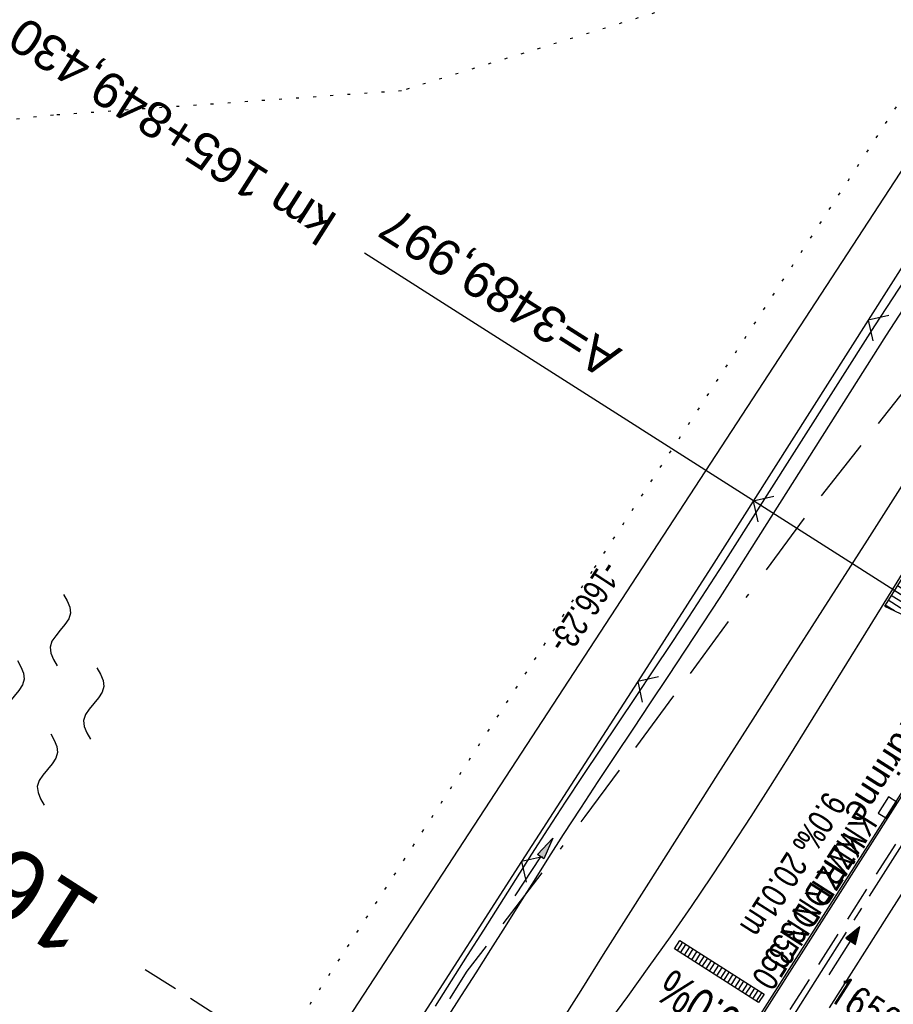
# Model space of a CAD drawing. Extents: x 509054 to 510069, y 459212 to 460305.
# Tile 47 of 66: x 509633 to 509694, y 460009 to 460078. Entities that reach past the tile are written whole.
import ezdxf
from ezdxf.enums import TextEntityAlignment as Align

# ---------------------------------------------------------------- set-up
doc = ezdxf.new("R2010")
doc.units = 0
doc.header["$LTSCALE"] = 10
doc.header["$MEASUREMENT"] = 0
for name, pattern in [('ACAD_ISO16W100', [73, 15, -6.5, 15, -6.5, 15, -7, 1, -7]), ('ACHSE', [5.5, 4, -0.5, 0.5, -0.5]), ('AUSGEZOGEN', [0]), ('LT00', [0]), ('LT17', [0.15, 0.1, -0.05]), ('PUNKTX2_STR', [0.6, 0.1, -0.5]), ('STRICHLINIE2', [0.375, 0.25, -0.125])]:
    doc.linetypes.add(name, pattern=pattern)
doc.layers.get('0').update_dxf_attribs({"linetype": 'LT00'})
for name, color, linetype in [('--EK_FBR', 1, 'LT00'), ('--EK_Halt-Pfeil', 4, 'LT00'), ('--EK_Haltung', 7, 'STRICHLINIE2'), ('--EK_Haltung-Text', 140, 'LT00'), ('--EK_Schacht-Text', 5, 'LT00'), ('--EK_ST-93-1', 30, 'LT17'), ('--EL_DFK_AB_L', 21, 'LT00'), ('--EL_Halt-Pfeil', 4, 'LT00'), ('--EL_Haltung', 182, 'STRICHLINIE2'), ('--EL_Haltung-Text', 182, 'LT00'), ('--WASSER_GRENZE', 180, 'PUNKTX2_STR'), ('--WASSER_NUTZUNG', 180, 'Continuous'), ('-AX-093', 35, 'ACHSE'), ('-EL-93-1', 250, 'LT00'), ('-QUE-20W', 11, 'LT00'), ('ABSTAND', 8, 'LT00'), ('BAB-KABEL', 220, 'ACAD_ISO16W100'), ('DFK_AB_L', 21, 'LT00'), ('PFEIL', 140, 'AUSGEZOGEN'), ('RINNE_TEXT', 11, 'Continuous'), ('V110_AFBR_BAB', 250, 'LT00'), ('V110_GRABEN', 250, 'LT00'), ('V110_H_BORD', 8, 'LT00'), ('V110_LD_MARK', 250, 'LT00'), ('V110_SINKK', 182, 'LT00'), ('V110_ZAUN', 40, 'LT00')]:
    doc.layers.add(name, color=color, linetype=linetype)
doc.styles.add('Arial', font='ARIAL.TTF')
doc.styles.add('Beschrift', font='ARIAL.TTF')
doc.styles.add('Haltungsbeschriftung', font='ARIAL.TTF', dxfattribs={"width": 0.75})
doc.styles.add('schachtbeschriftung', font='romans.shx', dxfattribs={"width": 0.75, "height": 2})
doc.styles.get("Standard").update_dxf_attribs({"font": 'ARIAL.TTF'})

# ---------------------------------------------------------------- blocks, each defined once
blk = doc.blocks.new('SYMB7250')
at = {"color": 0, "linetype": 'ByBlock'}
for points in [[(-0.25, 0.28), (-0.208333, 0.308889), (-0.166667, 0.331111), (-0.125, 0.34), (-0.083333, 0.331111), (-0.041667, 0.308889), (0, 0.28)], [(0, 0.28), (0.041667, 0.251111), (0.083333, 0.228889), (0.125, 0.22), (0.166667, 0.228889), (0.208333, 0.251111), (0.25, 0.28)], [(-0.74, 0), (-0.698333, 0.028889), (-0.656667, 0.051111), (-0.615, 0.06), (-0.573333, 0.051111), (-0.531667, 0.028889), (-0.49, 0)], [(-0.49, 0), (-0.448333, -0.028889), (-0.406667, -0.051111), (-0.365, -0.06), (-0.323333, -0.051111), (-0.281667, -0.028889), (-0.24, 0)], [(0.24, 0), (0.281667, 0.028889), (0.323333, 0.051111), (0.365, 0.06), (0.406667, 0.051111), (0.448333, 0.028889), (0.49, 0)], [(0.49, 0), (0.531667, -0.028889), (0.573333, -0.051111), (0.615, -0.06), (0.656667, -0.051111), (0.698333, -0.028889), (0.74, 0)], [(-0.25, -0.28), (-0.208333, -0.251111), (-0.166667, -0.228889), (-0.125, -0.22), (-0.083333, -0.228889), (-0.041667, -0.251111), (0, -0.28)], [(0, -0.28), (0.041667, -0.308889), (0.083333, -0.331111), (0.125, -0.34), (0.166667, -0.331111), (0.208333, -0.308889), (0.25, -0.28)]]:
    blk.add_lwpolyline(points, dxfattribs=at)
blk = doc.blocks.new('Pfreil3')
at = {"layer": 'PFEIL'}
blk.add_hatch(color=256, dxfattribs=at).paths.add_polyline_path([(-1.549, 0.273), (-1.549, -0.273), (0, 0)])
for p, q in [((-1.549, 0), (-4.831, 0)), ((-1.549, -0.273), (-1.549, 0.273)), ((-1.549, 0.273), (0, 0)), ((0, 0), (-1.549, -0.273))]:
    blk.add_line(p, q, dxfattribs=at)
blk = doc.blocks.new('SYMB0652')
at = {"color": 0, "linetype": 'ByBlock'}
blk.add_lwpolyline([(-0.15, -0.075), (0.15, -0.075), (0.15, 0.075), (-0.15, 0.075), (-0.15, -0.075)], dxfattribs=at)
blk = doc.blocks.new('SYMB0024')
at = {"color": 0, "linetype": 'ByBlock'}
for p, q in [((-0.5, 0.5), (0, 0)), ((0, 0), (0.5, 0.5))]:
    blk.add_line(p, q, dxfattribs=at)
blk = doc.blocks.new('SYMB0070')
at = {"color": 0, "linetype": 'ByBlock'}
for p, q in [((-0.5, 0), (0.2, 0)), ((0.5, 0), (0.2, 0.1)), ((0.2, 0.1), (0.2, 0)), ((0.468, 0), (0.21, 0.086)), ((0.21, 0.086), (0.21, -0.086)), ((0.21, -0.086), (0.468, 0)), ((0.22, -0.072), (0.437, 0)), ((0.23, -0.058), (0.405, 0)), ((0.24, -0.045), (0.374, 0)), ((0.342, 0), (0.25, 0.031)), ((0.25, 0.031), (0.25, -0.031)), ((0.25, -0.031), (0.342, 0)), ((0.26, -0.017), (0.31, 0)), ((0.27, -0.003), (0.279, 0))]:
    blk.add_line(p, q, dxfattribs=at)
for points in [[(0.2, 0), (0.2, -0.1), (0.5, 0)], [(0.437, 0), (0.22, 0.072), (0.22, -0.072)], [(0.405, 0), (0.23, 0.058), (0.23, -0.058)], [(0.374, 0), (0.24, 0.045), (0.24, -0.045)], [(0.31, 0), (0.26, 0.017), (0.26, -0.017)], [(0.279, 0), (0.27, 0.003), (0.27, -0.003)]]:
    blk.add_lwpolyline(points, dxfattribs=at)
blk = doc.blocks.new('SYMB18')
at = {"color": 0, "linetype": 'ByBlock'}
for p, q in [((1, 0.13), (0, 0)), ((0.615385, 0.08), (1, 0.08)), ((0.923077, 0.12), (1, 0.12)), ((0.000669, 0), (1, 0)), ((0.307692, 0.04), (1, 0.04)), ((0.307692, -0.04), (1, -0.04)), ((0.615385, -0.08), (1, -0.08)), ((0.923077, -0.12), (1, -0.12))]:
    blk.add_line(p, q, dxfattribs=at)
at = {"color": 0, "linetype": 'ByBlock', "flags": 128}
blk.add_lwpolyline([(0, 0), (1, -0.13), (1, 0.13)], dxfattribs=at)

msp = doc.modelspace()

# ---------------------------------------------------------------- linework, layer by layer
at = {"layer": '--EK_FBR'}
msp.add_lwpolyline([(509695.601, 460046.335), (509692.487, 460041.452), (509689.371, 460036.571), (509686.928, 460032.746), (509684.485, 460028.921), (509682.045, 460025.094), (509679.608, 460021.265), (509677.178, 460017.432), (509675.596, 460014.93), (509674.016, 460012.426), (509672.436, 460009.923), (509670.853, 460007.421)], dxfattribs=at)
at = {"layer": '--EK_FBR', "color": 2}
for points in [[(509695.004, 460023.919), (509692.927, 460020.659), (509690.848, 460017.4), (509688.769, 460014.141), (509686.69, 460010.882), (509684.147, 460006.887)], [(509698.217, 460021.857), (509694.025, 460015.279), (509689.836, 460008.7)]]:
    msp.add_lwpolyline(points, dxfattribs=at)
at = {"layer": '--EK_Haltung'}
msp.add_line((509685.087, 460005.422), (509695.048, 460021.026), dxfattribs=at)
at = {"layer": '--EK_ST-93-1', "ltscale": 2.5}
msp.add_line((509675.682, 459989.888), (509641.935, 460011.363), dxfattribs=at)
at = {"layer": '--EL_DFK_AB_L'}
msp.add_line((509628.45, 459965.518), (509718.5, 460103.452), dxfattribs=at)
at = {"layer": '--EL_Haltung'}
msp.add_line((509685.087, 460005.422), (509695.048, 460021.026), dxfattribs=at)
at = {"layer": '--WASSER_GRENZE', "ltscale": 0.2}
for p, q in [((509693.67, 460083.32), (509659.88, 460072.919)), ((509673.4, 460039.52), (509697.22, 460075.87)), ((509659.88, 460072.919), (509635.5, 460071.21)), ((509635.5, 460071.21), (509580.26, 460065.56)), ((509610.23, 459942.599), (509673.4, 460039.52))]:
    msp.add_line(p, q, dxfattribs=at)
at = {"layer": '-AX-093', "ltscale": 0.2}
msp.add_lwpolyline([(509778.99, 460152.235), (509774.415, 460145.035), (509760.847, 460123.697), (509747.275, 460102.363), (509733.7, 460081.031), (509706.542, 460038.371), (509702.836, 460032.55), (509689.267, 460011.236), (509675.702, 459989.92), (509668.923, 459979.26), (509662.146, 459968.598), (509655.373, 459957.933), (509648.604, 459947.267), (509641.839, 459936.597), (509635.079, 459925.925), (509628.324, 459915.249), (509621.576, 459904.569), (509614.834, 459893.885), (509608.1, 459883.196)], dxfattribs=at)
at = {"layer": '-EL-93-1'}
msp.add_line((509698.618, 460035.236), (509657.285, 460061.552), dxfattribs=at)
at = {"layer": '-QUE-20W'}
for p, q in [((509679.555, 460013.305), (509679.179, 460012.714)), ((509679.432, 460012.553), (509679.808, 460013.143)), ((509680.061, 460012.982), (509679.685, 460012.392)), ((509679.938, 460012.23), (509680.314, 460012.821)), ((509680.567, 460012.66), (509680.192, 460012.07)), ((509680.445, 460011.909), (509680.821, 460012.499)), ((509681.073, 460012.338), (509680.698, 460011.747)), ((509680.951, 460011.586), (509681.327, 460012.177)), ((509681.579, 460012.016), (509681.204, 460011.425)), ((509681.457, 460011.264), (509681.833, 460011.854)), ((509682.085, 460011.694), (509681.71, 460011.103)), ((509681.963, 460010.942), (509682.339, 460011.533)), ((509682.591, 460011.371), (509682.216, 460010.781)), ((509682.469, 460010.62), (509682.845, 460011.21)), ((509683.098, 460011.049), (509682.722, 460010.458)), ((509682.975, 460010.297), (509683.351, 460010.888)), ((509683.604, 460010.727), (509683.228, 460010.136)), ((509683.481, 460009.975), (509683.857, 460010.566)), ((509684.11, 460010.405), (509683.734, 460009.814)), ((509683.987, 460009.653), (509684.363, 460010.243)), ((509684.616, 460010.083), (509684.24, 460009.492)), ((509684.493, 460009.331), (509684.869, 460009.922)), ((509684.746, 460009.17), (509685.122, 460009.761))]:
    msp.add_line(p, q, dxfattribs=at)
msp.add_lwpolyline([(509678.993, 460012.832), (509679.369, 460013.423), (509685.274, 460009.664), (509684.898, 460009.073), (509678.993, 460012.832)], dxfattribs=at)
at = {"layer": 'BAB-KABEL', "ltscale": 0.03, "flags": 128}
msp.add_lwpolyline([(509756.483, 460164.921), (509747.182, 460153.37), (509734.689, 460137.244), (509730.907, 460132.09), (509733.129, 460114.536), (509731.409, 460108.008), (509724.523, 460095.604), (509711.28, 460076.685), (509698.025, 460055.678), (509688.568, 460043.653), (509672.718, 460022.088), (509664.467, 460011.266), (509651.04, 459989.759), (509640.382, 459973.096), (509628.843, 459955.498), (509618.698, 459940.552), (509581.789, 459885.116), (509566.288, 459862.507), (509548.446, 459837.862), (509521.661, 459802.421), (509508.018, 459785.379), (509484.638, 459767.233), (509465.746, 459752.551), (509478.238, 459736.448), (509483.937, 459724.142), (509476.568, 459711.775), (509463.243, 459689.908), (509453.703, 459672.981), (509444.321, 459655.82), (509438.096, 459644.673), (509430.158, 459631.549), (509426.037, 459631.795), (509415.741, 459631.611), (509407.454, 459627.741), (509394.402, 459620.945), (509385.21, 459598.169), (509379.328, 459586.045), (509371.381, 459571.601), (509340.84, 459514.202), (509327.412, 459490.839), (509320.978, 459490.839), (509314.627, 459476.818), (509274.625, 459384.823), (509271.134, 459376.67)], dxfattribs=at)
at = {"layer": 'DFK_AB_L'}
msp.add_line((509628.45, 459965.518), (509718.5, 460103.452), dxfattribs=at)
at = {"layer": 'V110_AFBR_BAB'}
msp.add_lwpolyline([(509695.601, 460046.335), (509692.487, 460041.452), (509689.371, 460036.571), (509686.928, 460032.746), (509684.485, 460028.921), (509682.045, 460025.094), (509679.608, 460021.265), (509677.178, 460017.432), (509675.596, 460014.93), (509674.016, 460012.426), (509672.436, 460009.923), (509670.853, 460007.421)], dxfattribs=at)
at = {"layer": 'V110_AFBR_BAB', "color": 0}
for points in [[(509695.004, 460023.919), (509692.927, 460020.659), (509690.848, 460017.4), (509688.769, 460014.141), (509686.69, 460010.882), (509684.147, 460006.887)], [(509698.217, 460021.857), (509694.025, 460015.279), (509689.836, 460008.7)]]:
    msp.add_lwpolyline(points, dxfattribs=at)
at = {"layer": 'V110_GRABEN'}
for points in [[(509662.256, 460008.811), (509663.389, 460010.585), (509664.515, 460012.362), (509665.639, 460014.142), (509666.763, 460015.921), (509667.889, 460017.699), (509669.021, 460019.473), (509670.161, 460021.242), (509671.378, 460023.105), (509672.604, 460024.961), (509673.837, 460026.813), (509675.074, 460028.662), (509676.313, 460030.511), (509677.55, 460032.36), (509678.783, 460034.212), (509680.008, 460036.069), (509681.224, 460037.932), (509682.427, 460039.804), (509693.045, 460056.463), (509701.891, 460069.977)], [(509663.048, 460007.958), (509664.089, 460009.557), (509665.119, 460011.163), (509666.141, 460012.774), (509667.158, 460014.388), (509668.174, 460016.004), (509669.19, 460017.618), (509670.211, 460019.231), (509671.239, 460020.838), (509672.441, 460022.692), (509673.655, 460024.54), (509674.876, 460026.382), (509676.101, 460028.222), (509677.329, 460030.06), (509678.555, 460031.899), (509679.776, 460033.741), (509680.991, 460035.587), (509682.195, 460037.44), (509683.386, 460039.302), (509693.85, 460055.809), (509702.718, 460069.46)]]:
    msp.add_lwpolyline(points, dxfattribs=at)
at = {"layer": 'V110_H_BORD'}
msp.add_lwpolyline([(509699.256, 460030.355), (509674.093, 459990.829), (509637.419, 459933.129), (509629.843, 459921.218)], dxfattribs=at)
at = {"layer": 'V110_LD_MARK'}
msp.add_lwpolyline([(509695.868, 460040.58), (509692.383, 460034.956), (509691.055, 460032.806), (509689.727, 460030.657), (509688.394, 460028.511), (509687.055, 460026.368), (509685.707, 460024.233), (509684.346, 460022.105), (509682.97, 460019.988), (509681.576, 460017.882), (509680.161, 460015.791), (509678.699, 460013.681), (509677.216, 460011.586), (509675.713, 460009.504), (509674.195, 460007.434)], dxfattribs=at)
at = {"layer": 'V110_ZAUN'}
for p, q in [((509700.598, 460069.515), (509692.56, 460056.851)), ((509692.56, 460056.851), (509684.521, 460044.187)), ((509676.423, 460031.561), (509668.294, 460018.955)), ((509668.294, 460018.955), (509660.164, 460006.349))]:
    msp.add_line(p, q, dxfattribs=at)
msp.add_lwpolyline([(509684.521, 460044.187), (509681.758, 460039.833), (509676.423, 460031.561)], dxfattribs=at)

# ---------------------------------------------------------------- block references
at = {"layer": '--EK_Halt-Pfeil', "xscale": 3.999999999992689, "yscale": 4, "zscale": 4, "rotation": 57.44733999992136}
msp.add_blockref('SYMB0070', (509690.91, 460012.686), dxfattribs=at)
at = {"layer": '--EL_Halt-Pfeil', "xscale": 3.999999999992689, "yscale": 4, "zscale": 4, "rotation": 57.44733999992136}
msp.add_blockref('SYMB0070', (509690.91, 460012.686), dxfattribs=at)
at = {"layer": '--WASSER_NUTZUNG', "xscale": 9.999999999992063, "yscale": 9.999999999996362, "zscale": 10, "rotation": 264.7376999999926}
msp.add_blockref('SYMB7250', (509635.534, 460030.272), dxfattribs=at)
at = {"layer": '-EL-93-1', "xscale": 10.00000000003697, "yscale": 10, "zscale": 10, "rotation": 147.5157579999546}
msp.add_blockref('SYMB18', (509702.836, 460032.55), dxfattribs=at)
at = {"layer": 'PFEIL', "rotation": 56.595249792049}
msp.add_blockref('Pfreil3', (509670.481, 460020.576), dxfattribs=at)
at = {"layer": 'V110_SINKK', "xscale": 4.499999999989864, "yscale": 4.5, "zscale": 4.5, "rotation": 237.5016231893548}
msp.add_blockref('SYMB0652', (509693.925, 460022.726), dxfattribs=at)
at = {"layer": 'V110_ZAUN', "yscale": 2.099999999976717, "zscale": 2.1}
for p, xscale, rotation in [((509692.56, 460056.851), 2.100000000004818, 237.5942299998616), ((509684.521, 460044.187), 2.100000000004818, 237.5942299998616), ((509676.423, 460031.561), 2.100000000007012, 237.1808600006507), ((509668.294, 460018.955), 2.100000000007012, 237.1808600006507)]:
    msp.add_blockref('SYMB0024', p, dxfattribs=dict(at, xscale=xscale, rotation=rotation))

# ---------------------------------------------------------------- texts
at = {"layer": '--EK_Haltung-Text', "style": 'Haltungsbeschriftung', "width": 0.75}
for s, p in [('9.0‰ 20.01m', (509689.61, 460023.956)), ('KMZR DN 350', (509691.768, 460022.579))]:
    msp.add_text(s, height=1.8, rotation=-122.55266, dxfattribs=at).set_placement(p)
at = {"layer": '--EK_Schacht-Text', "style": 'schachtbeschriftung', "width": 0.75}
msp.add_text('165203', height=2, rotation=-32.55266, dxfattribs=at).set_placement((509689.661, 460009.336))
at = {"layer": '--EK_ST-93-1', "style": 'Beschrift'}
msp.add_text('165,900', height=5, rotation=-212.46233, dxfattribs=at).set_placement((509637.715, 460014.044), align=Align.MIDDLE_LEFT)
at = {"layer": '--EL_Haltung-Text', "style": 'Haltungsbeschriftung', "width": 0.75}
msp.add_text('KMZR DN 350', height=1.8, rotation=-122.55266, dxfattribs=at).set_placement((509690.937, 460021.105))
at = {"layer": '-EL-93-1', "style": 'Arial'}
msp.add_text('   km 165+849,430', height=2.5, rotation=147.51576, dxfattribs=at).set_placement((509657.285, 460061.552), align=Align.MIDDLE_LEFT)
msp.add_text('A=3489,997', height=2.5, rotation=147.51576, dxfattribs=at).set_placement((509658.09, 460062.817), align=Align.TOP_RIGHT)
at = {"layer": '-QUE-20W', "style": 'Beschrift', "width": 0.75}
msp.add_text('0.0%', height=2.5, rotation=-212.48268, dxfattribs=at).set_placement((509683.882, 460008.311))
at = {"layer": 'ABSTAND', "width": 0.75}
msp.add_text(' -166.23-', height=1.8, rotation=-123.13957, dxfattribs=at).set_placement((509674.235, 460040.588))
at = {"layer": 'RINNE_TEXT', "insert": (509698.152, 460030.524), "char_height": 1.8, "attachment_point": 1, "rotation": 237.5925, "style": 'Arial'}
msp.add_mtext('Bordrinne', dxfattribs=at)

doc.saveas('drawing.dxf')
